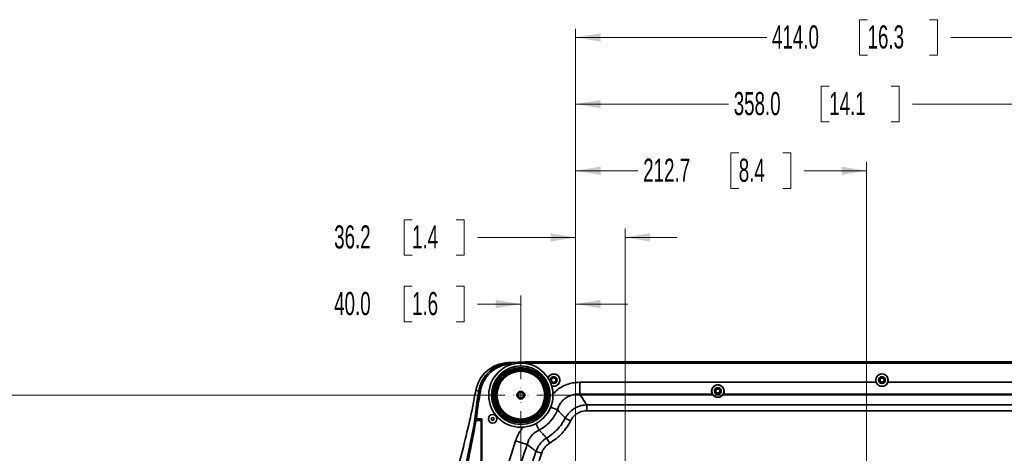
# Model space of a CAD drawing. Header units: millimetres. Extents: x 0 to 1118, y 0 to 864.
# Tile 141 of 250: x 543 to 723, y 296 to 376. Entities that reach past the tile are written whole.
import ezdxf

# ---------------------------------------------------------------- set-up
doc = ezdxf.new("R2010")
doc.units = ezdxf.units.MM
doc.styles.add('SLDTEXTSTYLE0', font='TXT', dxfattribs={"width": 0.605})
doc.dimstyles.new('SLDDIMSTYLE3', dxfattribs={"dimtxt": 4.233333, "dimasz": 4.572, "dimexe": 0, "dimexo": 0.0625, "dimgap": 1.058333, "dimtad": 0, "dimtih": 1, "dimtoh": 1, "dimdec": 1, "dimlfac": 4, "dimrnd": 1e-09, "dimzin": 4, "dimdsep": 46, "dimtxsty": 'SLDTEXTSTYLE0', "dimsah": 1, "dimcen": 0.09, "dimadec": 0, "dimazin": 1, "dimtfac": 1, "dimtofl": 0, "dimtmove": 0, "dimatfit": 3, "dimfxl": 1, "dimfrac": 2, "dimtolj": 1, "dimtzin": 12, "dimarcsym": 0})
doc.dimstyles.new('SLDDIMSTYLE4', dxfattribs={"dimtxt": 4.233333, "dimasz": 4.572, "dimexe": 0, "dimexo": 0.0625, "dimgap": 1.058333, "dimtad": 0, "dimtih": 1, "dimtoh": 1, "dimdec": 1, "dimlfac": 4, "dimrnd": 1e-09, "dimzin": 12, "dimdsep": 46, "dimtxsty": 'SLDTEXTSTYLE0', "dimsah": 1, "dimcen": 0.09, "dimadec": 0, "dimazin": 3, "dimtfac": 1, "dimtmove": 0, "dimatfit": 0, "dimfxl": 1, "dimfrac": 2, "dimtolj": 1, "dimtzin": 12, "dimarcsym": 0})
doc.dimstyles.new('SLDDIMSTYLE5', dxfattribs={"dimtxt": 4.233333, "dimasz": 4.572, "dimexe": 0, "dimexo": 0.0625, "dimgap": 1.058333, "dimtad": 0, "dimtih": 1, "dimtoh": 1, "dimdec": 1, "dimlfac": 4, "dimrnd": 1e-09, "dimzin": 12, "dimdsep": 46, "dimtxsty": 'SLDTEXTSTYLE0', "dimsah": 1, "dimcen": 0.09, "dimadec": 0, "dimazin": 3, "dimtfac": 1, "dimtofl": 0, "dimtmove": 0, "dimatfit": 3, "dimfxl": 1, "dimfrac": 2, "dimtolj": 1, "dimtzin": 12, "dimarcsym": 0})
doc.dimstyles.new('SLDDIMSTYLE7', dxfattribs={"dimtxt": 4.233333, "dimasz": 4.572, "dimexe": 0, "dimexo": 0.0625, "dimgap": 1.058333, "dimtad": 0, "dimtih": 1, "dimtoh": 1, "dimdec": 1, "dimlfac": 4, "dimrnd": 1e-09, "dimzin": 4, "dimdsep": 46, "dimtxsty": 'SLDTEXTSTYLE0', "dimsah": 1, "dimcen": 0.09, "dimadec": 0, "dimazin": 1, "dimtfac": 1, "dimtmove": 0, "dimatfit": 0, "dimfxl": 1, "dimfrac": 2, "dimtolj": 1, "dimtzin": 12, "dimarcsym": 0})

# ---------------------------------------------------------------- blocks, each defined once
blk = doc.blocks.new('_D_33')
at = {"color": 7, "linetype": 'Continuous', "lineweight": 0}
for p, q in [((632.11, 306.96), (501.64, 306.96)), ((503.24, 306.96), (503.24, 287.37)), ((506.48, 286.4), (505.02, 286.4)), ((505.02, 286.4), (505.02, 279.9)), ((514.56, 286.4), (516.02, 286.4)), ((516.02, 286.4), (516.02, 279.9)), ((503.24, 259.34), (503.24, 278.93)), ((505.02, 279.9), (506.48, 279.9)), ((516.02, 279.9), (514.56, 279.9)), ((641.38, 259.34), (501.64, 259.34))]:
    blk.add_line(p, q, dxfattribs=at)
at = {"color": 7, "linetype": 'Continuous', "lineweight": 18}
for points in [[(503.24, 306.96), (502.48, 302.39), (504.01, 302.39)], [(503.24, 259.34), (504.01, 263.91), (502.48, 263.91)]]:
    blk.add_solid(points, dxfattribs=at)
at = {"color": 7, "linetype": 'Continuous', "lineweight": 18, "char_height": 4.233, "attachment_point": 1, "style": 'SLDTEXTSTYLE0'}
for s, insert in [('190.5', (489.02, 285.36)), ('7.5', (506.48, 285.36))]:
    blk.add_mtext(s, dxfattribs=dict(at, insert=insert))
blk = doc.blocks.new('_D_34')
at = {"color": 7, "linetype": 'Continuous', "lineweight": 0}
for p, q in [((615.17, 326.87), (613.71, 326.87)), ((613.71, 326.87), (613.71, 320.37)), ((623.25, 326.87), (624.71, 326.87)), ((624.71, 326.87), (624.71, 320.37)), ((635.06, 309.91), (635.06, 325.22)), ((645.06, 263.01), (645.06, 325.22)), ((635.06, 323.62), (627.13, 323.62)), ((645.06, 323.62), (654.58, 323.62)), ((613.71, 320.37), (615.17, 320.37)), ((624.71, 320.37), (623.25, 320.37))]:
    blk.add_line(p, q, dxfattribs=at)
at = {"color": 7, "linetype": 'Continuous', "lineweight": 18}
for points in [[(635.06, 323.62), (630.48, 324.38), (630.48, 322.86)], [(645.06, 323.62), (649.63, 322.86), (649.63, 324.38)]]:
    blk.add_solid(points, dxfattribs=at)
at = {"color": 7, "linetype": 'Continuous', "lineweight": 18, "char_height": 4.233, "attachment_point": 1, "style": 'SLDTEXTSTYLE0'}
for s, insert in [('40.0', (600.94, 325.83)), ('1.6', (615.17, 325.83))]:
    blk.add_mtext(s, dxfattribs=dict(at, insert=insert))
blk = doc.blocks.new('_D_39')
at = {"color": 7, "linetype": 'Continuous', "lineweight": 0}
for p, q in [((615.17, 339.06), (613.71, 339.06)), ((613.71, 339.06), (613.71, 332.57)), ((623.25, 339.06), (624.71, 339.06)), ((624.71, 339.06), (624.71, 332.57)), ((645.06, 263.01), (645.06, 337.42)), ((654.11, 214.38), (654.11, 337.42)), ((645.06, 335.81), (627.13, 335.81)), ((654.11, 335.81), (663.64, 335.81)), ((613.71, 332.57), (615.17, 332.57)), ((624.71, 332.57), (623.25, 332.57))]:
    blk.add_line(p, q, dxfattribs=at)
at = {"color": 7, "linetype": 'Continuous', "lineweight": 18}
for points in [[(645.06, 335.81), (640.48, 336.58), (640.48, 335.05)], [(654.11, 335.81), (658.68, 335.05), (658.68, 336.58)]]:
    blk.add_solid(points, dxfattribs=at)
at = {"color": 7, "linetype": 'Continuous', "lineweight": 18, "char_height": 4.233, "attachment_point": 1, "style": 'SLDTEXTSTYLE0'}
for s, insert in [('36.2', (600.94, 338.02)), ('1.4', (615.17, 338.02))]:
    blk.add_mtext(s, dxfattribs=dict(at, insert=insert))
blk = doc.blocks.new('_D_40')
at = {"color": 7, "linetype": 'Continuous', "lineweight": 0}
for p, q in [((674.88, 351.26), (673.42, 351.26)), ((673.42, 351.26), (673.42, 344.76)), ((682.96, 351.26), (684.42, 351.26)), ((684.42, 351.26), (684.42, 344.76)), ((645.06, 263.01), (645.06, 349.61)), ((698.24, 214.38), (698.24, 349.61)), ((645.06, 348.01), (656.45, 348.01)), ((698.24, 348.01), (686.84, 348.01)), ((673.42, 344.76), (674.88, 344.76)), ((684.42, 344.76), (682.96, 344.76))]:
    blk.add_line(p, q, dxfattribs=at)
at = {"color": 7, "linetype": 'Continuous', "lineweight": 18}
for points in [[(645.06, 348.01), (649.63, 347.24), (649.63, 348.77)], [(698.24, 348.01), (693.66, 348.77), (693.66, 347.24)]]:
    blk.add_solid(points, dxfattribs=at)
at = {"color": 7, "linetype": 'Continuous', "lineweight": 18, "char_height": 4.233, "attachment_point": 1, "style": 'SLDTEXTSTYLE0'}
for s, insert in [('212.7', (657.42, 350.22)), ('8.4', (674.88, 350.22))]:
    blk.add_mtext(s, dxfattribs=dict(at, insert=insert))
blk = doc.blocks.new('_D_41')
at = {"color": 7, "linetype": 'Continuous', "lineweight": 0}
for p, q in [((645.06, 263.01), (645.06, 361.8)), ((691.42, 363.45), (689.97, 363.45)), ((689.97, 363.45), (689.97, 356.95)), ((702.74, 363.45), (704.2, 363.45)), ((704.2, 363.45), (704.2, 356.95)), ((734.56, 198.38), (734.56, 361.8)), ((645.06, 360.2), (672.99, 360.2)), ((734.56, 360.2), (706.62, 360.2)), ((689.97, 356.95), (691.42, 356.95)), ((704.2, 356.95), (702.74, 356.95))]:
    blk.add_line(p, q, dxfattribs=at)
at = {"color": 7, "linetype": 'Continuous', "lineweight": 18}
for points in [[(645.06, 360.2), (649.63, 359.44), (649.63, 360.96)], [(734.56, 360.2), (729.98, 360.96), (729.98, 359.44)]]:
    blk.add_solid(points, dxfattribs=at)
at = {"color": 7, "linetype": 'Continuous', "lineweight": 18, "char_height": 4.233, "attachment_point": 1, "style": 'SLDTEXTSTYLE0'}
for s, insert in [('358.0', (673.96, 362.41)), ('14.1', (691.42, 362.41))]:
    blk.add_mtext(s, dxfattribs=dict(at, insert=insert))
blk = doc.blocks.new('_D_42')
at = {"color": 7, "linetype": 'Continuous', "lineweight": 0}
for p, q in [((698.42, 375.64), (696.97, 375.64)), ((696.97, 375.64), (696.97, 369.14)), ((709.74, 375.64), (711.2, 375.64)), ((711.2, 375.64), (711.2, 369.14)), ((645.06, 263.01), (645.06, 373.99)), ((748.56, 299.38), (748.56, 373.99)), ((645.06, 372.39), (679.99, 372.39)), ((748.56, 372.39), (713.62, 372.39)), ((696.97, 369.14), (698.42, 369.14)), ((711.2, 369.14), (709.74, 369.14))]:
    blk.add_line(p, q, dxfattribs=at)
at = {"color": 7, "linetype": 'Continuous', "lineweight": 18}
for points in [[(645.06, 372.39), (649.63, 371.63), (649.63, 373.15)], [(748.56, 372.39), (743.98, 373.15), (743.98, 371.63)]]:
    blk.add_solid(points, dxfattribs=at)
at = {"color": 7, "linetype": 'Continuous', "lineweight": 18, "char_height": 4.233, "attachment_point": 1, "style": 'SLDTEXTSTYLE0'}
for s, insert in [('414.0', (680.96, 374.6)), ('16.3', (698.42, 374.6))]:
    blk.add_mtext(s, dxfattribs=dict(at, insert=insert))
blk = doc.blocks.new('_D_43')
at = {"color": 7, "linetype": 'Continuous', "lineweight": 0}
for p, q in [((638, 306.96), (804.05, 306.96)), ((802.45, 306.96), (802.45, 274.93)), ((804.07, 273.96), (802.61, 273.96)), ((802.61, 273.96), (802.61, 267.46)), ((815.38, 273.96), (816.84, 273.96)), ((816.84, 273.96), (816.84, 267.46)), ((802.45, 234.46), (802.45, 266.49)), ((802.61, 267.46), (804.07, 267.46)), ((816.84, 267.46), (815.38, 267.46)), ((693.89, 234.46), (804.05, 234.46))]:
    blk.add_line(p, q, dxfattribs=at)
at = {"color": 7, "linetype": 'Continuous', "lineweight": 18}
for points in [[(802.45, 306.96), (801.69, 302.39), (803.21, 302.39)], [(802.45, 234.46), (803.21, 239.03), (801.69, 239.03)]]:
    blk.add_solid(points, dxfattribs=at)
at = {"color": 7, "linetype": 'Continuous', "lineweight": 18, "char_height": 4.233, "attachment_point": 1, "style": 'SLDTEXTSTYLE0'}
for s, insert in [('290.0', (786.6, 272.92)), ('11.4', (804.07, 272.92))]:
    blk.add_mtext(s, dxfattribs=dict(at, insert=insert))
blk = doc.blocks.new('_D_44')
at = {"color": 7, "linetype": 'Continuous', "lineweight": 0}
for p, q in [((635.06, 304.01), (635.06, 163.6)), ((689.49, 230.05), (689.49, 163.6)), ((665.51, 168.45), (664.05, 168.45)), ((664.05, 168.45), (664.05, 161.96)), ((673.59, 168.45), (675.04, 168.45)), ((675.04, 168.45), (675.04, 161.96)), ((635.06, 165.2), (647.07, 165.2)), ((689.49, 165.2), (677.47, 165.2)), ((664.05, 161.96), (665.51, 161.96)), ((675.04, 161.96), (673.59, 161.96))]:
    blk.add_line(p, q, dxfattribs=at)
at = {"color": 7, "linetype": 'Continuous', "lineweight": 18}
for points in [[(635.06, 165.2), (639.63, 164.44), (639.63, 165.97)], [(689.49, 165.2), (684.91, 165.97), (684.91, 164.44)]]:
    blk.add_solid(points, dxfattribs=at)
at = {"color": 7, "linetype": 'Continuous', "lineweight": 18, "char_height": 4.233, "attachment_point": 1, "style": 'SLDTEXTSTYLE0'}
for s, insert in [('217.7', (648.04, 167.41)), ('8.6', (665.51, 167.41))]:
    blk.add_mtext(s, dxfattribs=dict(at, insert=insert))
blk = doc.blocks.new('SW_CENTERMARKSYMBOL_23')
at = {"color": 0, "linetype": 'Continuous', "lineweight": 18}
for p, q in [((-1.27, 0), (-1.35, 0)), ((0, 0), (-0.64, 0)), ((0, 1.27), (0, 1.35)), ((0, 0), (0, 0.64)), ((0, 0), (0, -0.64)), ((0, 0), (0.64, 0)), ((1.27, 0), (1.35, 0)), ((0, -1.27), (0, -1.35))]:
    blk.add_line(p, q, dxfattribs=at)

msp = doc.modelspace()

# ---------------------------------------------------------------- linework, layer by layer
at = {"color": 7, "linetype": 'Continuous', "lineweight": 35}
for p, q in [((635.806, 313.087), (633.221, 312.951)), ((633.221, 312.951), (633.223, 312.906)), ((633.223, 312.906), (635.808, 313.041)), ((633.223, 312.906), (633.236, 312.656)), ((633.711, 312.681), (633.236, 312.656)), ((634.731, 311.705), (634.856, 311.705)), ((634.731, 311.579), (634.731, 311.705)), ((634.856, 311.705), (634.856, 311.586)), ((634.869, 311.842), (634.858, 311.83)), ((634.869, 311.586), (634.869, 311.842)), ((635.244, 311.586), (635.244, 311.842)), ((635.255, 311.83), (635.244, 311.842)), ((635.382, 311.705), (635.257, 311.705)), ((635.257, 311.586), (635.257, 311.705)), ((635.382, 311.705), (635.382, 311.579)), ((635.814, 312.791), (635.796, 312.79)), ((765.431, 313.087), (635.806, 313.087)), ((635.808, 313.041), (635.806, 313.087)), ((635.808, 313.041), (635.814, 312.791)), ((635.808, 313.041), (765.431, 313.041)), ((764.824, 312.791), (635.814, 312.791)), ((631.472, 310.086), (631.561, 310.174)), ((631.561, 309.996), (631.472, 310.086)), ((631.654, 310.099), (631.473, 310.28)), ((631.473, 310.28), (631.473, 310.264)), ((631.561, 310.174), (631.645, 310.09)), ((631.919, 310.365), (631.738, 310.545)), ((631.754, 310.545), (631.738, 310.545)), ((631.933, 310.546), (631.844, 310.458)), ((631.929, 310.373), (631.844, 310.458)), ((631.933, 310.546), (632.022, 310.457)), ((638.091, 310.457), (638.18, 310.546)), ((638.18, 310.546), (638.268, 310.458)), ((638.268, 310.458), (638.184, 310.373)), ((638.194, 310.365), (638.375, 310.545)), ((638.375, 310.545), (638.359, 310.545)), ((638.459, 310.099), (638.64, 310.28)), ((638.468, 310.09), (638.552, 310.174)), ((638.641, 310.086), (638.551, 309.996)), ((638.552, 310.174), (638.641, 310.086)), ((638.639, 310.264), (638.64, 310.28)), ((640.64, 309.712), (640.503, 309.712)), ((641.473, 309.712), (641.61, 309.712)), ((700.64, 309.712), (700.503, 309.712)), ((701.473, 309.712), (701.61, 309.712)), ((626.833, 307.82), (626.831, 307.82)), ((645.828, 309.321), (645.828, 307.126)), ((645.828, 309.321), (699.995, 309.321)), ((670.64, 307.712), (670.503, 307.712)), ((671.473, 307.712), (671.61, 307.712)), ((702.118, 309.321), (729.995, 309.321)), ((627.36, 307.69), (627.144, 306.364)), ((627.163, 306.435), (627.366, 307.689)), ((627.412, 307.682), (627.366, 307.689)), ((627.412, 307.682), (627.659, 307.642)), ((630.188, 307.16), (630.176, 307.149)), ((630.432, 307.149), (630.176, 307.149)), ((630.432, 306.774), (630.176, 306.774)), ((630.176, 306.774), (630.188, 306.763)), ((630.313, 307.287), (630.313, 307.162)), ((630.313, 307.287), (630.439, 307.287)), ((630.432, 307.162), (630.313, 307.162)), ((630.313, 306.636), (630.313, 306.761)), ((630.313, 306.761), (630.432, 306.761)), ((630.439, 306.636), (630.313, 306.636)), ((639.673, 307.287), (639.8, 307.287)), ((639.8, 306.636), (639.673, 306.636)), ((639.8, 307.162), (639.68, 307.162)), ((639.68, 306.761), (639.8, 306.761)), ((639.681, 307.149), (639.937, 307.149)), ((639.681, 306.774), (639.937, 306.774)), ((639.8, 307.162), (639.8, 307.287)), ((639.8, 306.636), (639.8, 306.761)), ((639.937, 307.149), (639.925, 307.16)), ((639.925, 306.763), (639.937, 306.774)), ((670.062, 307.126), (645.828, 307.126)), ((754.784, 307.126), (672.051, 307.126)), ((626.885, 304.589), (626.665, 302.567)), ((626.701, 302.77), (626.907, 304.667)), ((626.992, 305.399), (626.907, 304.667)), ((626.992, 305.399), (627.034, 305.393)), ((640.494, 304.738), (641.73, 304.265)), ((647.091, 304.095), (647.091, 305.192)), ((647.091, 305.192), (753.521, 305.192)), ((627.781, 302.346), (626.873, 302.34)), ((626.938, 302.649), (627.931, 302.649)), ((627.28, 302.649), (627.259, 302.473)), ((627.259, 302.473), (627.316, 302.524)), ((627.259, 302.473), (627.781, 302.472)), ((627.329, 302.649), (627.316, 302.524)), ((627.316, 302.524), (627.352, 302.524)), ((627.356, 302.544), (627.352, 302.524)), ((627.47, 302.492), (627.352, 302.524)), ((627.931, 302.549), (627.356, 302.544)), ((627.931, 302.499), (627.462, 302.495)), ((627.931, 302.491), (627.515, 302.491)), ((627.931, 302.473), (627.781, 302.473)), ((627.781, 302.472), (627.781, 302.473)), ((627.781, 302.472), (627.781, 302.346)), ((627.781, 302.346), (627.781, 281.236)), ((627.931, 281.686), (627.931, 302.649)), ((629.684, 302.796), (629.636, 302.511)), ((629.636, 302.511), (629.858, 302.327)), ((629.954, 302.897), (629.684, 302.796)), ((629.858, 302.327), (630.129, 302.428)), ((630.177, 302.713), (629.954, 302.897)), ((630.129, 302.428), (630.177, 302.713)), ((631.472, 303.838), (631.561, 303.927)), ((631.472, 303.838), (631.561, 303.75)), ((631.654, 303.824), (631.473, 303.644)), ((631.473, 303.66), (631.473, 303.644)), ((631.645, 303.834), (631.561, 303.75)), ((631.919, 303.559), (631.738, 303.378)), ((631.738, 303.378), (631.754, 303.379)), ((631.844, 303.466), (631.929, 303.55)), ((631.933, 303.378), (631.844, 303.466)), ((632.022, 303.467), (631.933, 303.378)), ((634.731, 302.219), (634.731, 302.345)), ((634.856, 302.338), (634.856, 302.219)), ((634.869, 302.337), (634.869, 302.082)), ((635.244, 302.337), (635.244, 302.082)), ((635.257, 302.219), (635.257, 302.338)), ((635.382, 302.345), (635.382, 302.219)), ((638.18, 303.378), (638.091, 303.467)), ((638.268, 303.466), (638.18, 303.378)), ((638.184, 303.55), (638.268, 303.466)), ((638.194, 303.559), (638.375, 303.378)), ((638.359, 303.379), (638.375, 303.378)), ((638.459, 303.824), (638.64, 303.644)), ((638.552, 303.75), (638.468, 303.834)), ((638.551, 303.927), (638.641, 303.838)), ((638.552, 303.75), (638.641, 303.838)), ((638.64, 303.644), (638.639, 303.66)), ((644.156, 302.295), (643.184, 302.784)), ((753.521, 304.095), (647.091, 304.095)), ((634.731, 302.219), (634.856, 302.219)), ((634.858, 302.093), (634.869, 302.082)), ((635.244, 302.082), (635.255, 302.093)), ((635.257, 302.219), (635.382, 302.219)), ((637.796, 301.765), (638.402, 300.579)), ((640.325, 298.184), (639.765, 299.125)), ((634.096, 298.602), (636.195, 297.958)), ((638.866, 296.335), (637.818, 296.661))]:
    msp.add_line(p, q, dxfattribs=at)
at = {"color": 7, "linetype": 'Continuous', "lineweight": 35, "flags": 128}
for points in [[(634.725, 311.955), (634.729, 311.96), (634.736, 311.967)], [(635.377, 311.967), (635.381, 311.962), (635.388, 311.955)], [(631.291, 310.258), (631.291, 310.265), (631.291, 310.274)], [(631.744, 310.728), (631.75, 310.727), (631.76, 310.727)], [(638.353, 310.727), (638.359, 310.727), (638.369, 310.728)], [(638.822, 310.274), (638.822, 310.268), (638.822, 310.258)], [(630.051, 307.282), (630.056, 307.287), (630.063, 307.294)], [(630.063, 306.63), (630.058, 306.635), (630.051, 306.641)], [(640.05, 307.294), (640.054, 307.289), (640.061, 307.282)], [(640.061, 306.641), (640.057, 306.637), (640.05, 306.63)], [(631.291, 303.649), (631.291, 303.656), (631.291, 303.666)], [(631.76, 303.196), (631.754, 303.196), (631.744, 303.196)], [(638.369, 303.196), (638.362, 303.196), (638.353, 303.196)], [(638.822, 303.666), (638.822, 303.659), (638.822, 303.649)], [(634.736, 301.957), (634.731, 301.961), (634.725, 301.969)], [(635.388, 301.969), (635.384, 301.964), (635.377, 301.957)]]:
    msp.add_lwpolyline(points, dxfattribs=at)
at = {"color": 7, "linetype": 'Continuous', "lineweight": 35}
for centre, radius in [((635.056, 306.962), 5.875), ((635.056, 306.962), 5.375), ((635.056, 306.962), 5.046), ((635.056, 306.962), 4.628), ((635.056, 306.962), 4.543), ((635.056, 306.962), 4.377), ((641.056, 309.712), 0.634), ((641.056, 309.712), 0.625), ((701.056, 309.712), 1.125), ((701.056, 309.712), 0.634), ((701.056, 309.712), 0.625), ((701.056, 309.712), 0.375), ((671.056, 307.712), 1.125), ((671.056, 307.712), 0.634), ((671.056, 307.712), 0.625), ((671.056, 307.707), 0.375), ((635.056, 306.962), 0.713), ((635.056, 306.962), 0.604), ((635.056, 306.962), 0.498), ((629.906, 302.612), 0.787)]:
    msp.add_circle(centre, radius, dxfattribs=at)
for centre, radius, start, end in [((632.967, 306.679), 6.25, 92.99962, 169.45751), ((635.056, 306.962), 5.004, 93.80113, 131.19887), ((635.056, 306.962), 4.754, 93.9271, 131.0729), ((634.733, 311.83), 0.125, 0.02222, 93.77891), ((635.056, 306.962), 5.015, 86.33641, 93.66359), ((635.38, 311.83), 0.125, 86.22109, 179.97778), ((635.056, 306.962), 4.754, 48.9271, 86.0729), ((635.056, 306.962), 5.004, 48.80113, 86.19887), ((635.056, 306.962), 5.004, 138.80113, 176.19887), ((635.056, 306.962), 4.754, 138.9271, 176.0729), ((635.056, 306.962), 5.015, 131.33641, 138.66359), ((631.385, 310.176), 0.125, 45.02222, 138.77891), ((631.843, 310.633), 0.125, 131.22109, 224.97778), ((638.27, 310.633), 0.125, 315.02222, 48.77891), ((635.056, 306.962), 5.015, 41.33641, 48.66359), ((638.728, 310.176), 0.125, 41.22109, 134.97778), ((635.056, 306.962), 4.754, 3.9271, 41.0729), ((635.056, 306.962), 5.004, 3.80113, 41.19887), ((641.056, 309.712), 1.132, 0, 158.36431), ((641.056, 309.712), 1.125, 90, 158.60494), ((641.056, 309.712), 0.554, 0, 180), ((641.056, 309.712), 0.554, 180, 0), ((641.056, 309.712), 0.417, 0, 180), ((641.056, 309.712), 0.417, 180, 0), ((641.056, 309.712), 1.125, 250.64219, 90), ((641.056, 309.712), 1.132, 250.88282, 0), ((701.056, 309.712), 1.132, 339.78939, 200.21061), ((701.056, 309.712), 0.554, 0, 180), ((701.056, 309.712), 0.554, 180, 0), ((701.056, 309.712), 0.417, 360, 180), ((701.056, 309.712), 0.417, 180, 360), ((671.056, 307.712), 0.554, 0, 180), ((671.056, 307.712), 0.554, 180, 0), ((671.056, 307.712), 0.417, 360, 180), ((671.056, 307.712), 0.417, 180, 360), ((635.056, 306.962), 5.015, 176.33641, 183.66359), ((630.188, 307.285), 0.125, 176.22109, 269.97778), ((630.188, 306.638), 0.125, 90.02222, 183.77891), ((635.056, 306.962), 5.004, 183.80113, 221.19887), ((635.056, 306.962), 4.754, 183.9271, 221.0729), ((635.056, 306.962), 4.754, 318.9271, 356.0729), ((635.056, 306.962), 5.004, 318.80113, 356.19887), ((639.925, 307.285), 0.125, 270.02222, 3.77891), ((639.925, 306.638), 0.125, 356.22109, 89.97778), ((635.056, 306.962), 5.015, 356.33641, 3.66359), ((631.385, 303.748), 0.125, 221.22109, 314.97778), ((635.056, 306.962), 5.015, 221.33641, 228.66359), ((631.843, 303.291), 0.125, 135.02222, 228.77891), ((635.056, 306.962), 5.004, 228.80113, 266.19887), ((635.056, 306.962), 4.754, 228.9271, 266.0729), ((635.056, 306.962), 4.754, 273.9271, 311.0729), ((635.056, 306.962), 5.004, 273.80113, 311.19887), ((638.27, 303.291), 0.125, 311.22109, 44.97778), ((635.056, 306.962), 5.015, 311.33641, 318.66359), ((638.728, 303.748), 0.125, 225.02222, 318.77891), ((634.733, 302.093), 0.125, 266.22109, 359.97778), ((635.056, 306.962), 5.015, 266.33641, 273.66359), ((635.38, 302.093), 0.125, 180.02222, 273.77891)]:
    msp.add_arc(centre, radius, start, end, dxfattribs=at)
msp.add_ellipse((671.056, 307.675), major_axis=(0, 1.137), ratio=0.9994878, start_param=2.0751247, end_param=4.2080606, dxfattribs=at)
for points, knots in [([(632.469, 312.847), (632.369, 312.835), (631.918, 312.78), (631.151, 312.509), (630.207, 312.034), (629.357, 311.397), (628.628, 310.627), (628.034, 309.739), (627.586, 308.753), (627.435, 308.044), (627.36, 307.69)], [0, 0, 0, 0, 0.03924679, 0.17545306, 0.31166379, 0.44787376, 0.58399711, 0.72011958, 0.86006013, 1, 1, 1, 1]), ([(627.366, 307.689), (627.424, 307.975), (627.539, 308.546), (627.881, 309.418), (628.376, 310.28), (629.047, 311.096), (629.847, 311.785), (630.752, 312.336), (631.74, 312.722), (632.577, 312.904), (633.074, 312.941), (633.221, 312.951)], [0, 0, 0, 0, 0.102687, 0.2053671, 0.3287101, 0.4520373, 0.5758703, 0.6996978, 0.8240108, 0.9483119, 1, 1, 1, 1]), ([(627.412, 307.682), (627.412, 307.682), (627.461, 307.994), (627.61, 308.613), (627.98, 309.524), (628.511, 310.39), (629.198, 311.182), (630.011, 311.844), (630.924, 312.367), (631.914, 312.724), (632.694, 312.871), (633.133, 312.9), (633.223, 312.906)], [0, 0, 0, 0, 0.0000018, 0.1124745, 0.2249418, 0.3483876, 0.4718211, 0.5956393, 0.7194522, 0.8437394, 0.9680174, 1, 1, 1, 1]), ([(633.236, 312.656), (633.15, 312.65), (632.729, 312.623), (631.98, 312.482), (631.03, 312.139), (630.154, 311.637), (629.373, 311.001), (628.713, 310.242), (628.206, 309.41), (627.842, 308.537), (627.72, 307.941), (627.659, 307.642)], [0, 0, 0, 0, 0.0320097, 0.1562837, 0.2805674, 0.404393, 0.5282241, 0.6516529, 0.7750943, 0.8875443, 1, 1, 1, 1]), ([(634.731, 311.705), (634.73, 311.733), (634.728, 311.79), (634.726, 311.865), (634.725, 311.921), (634.724, 311.95), (634.725, 311.954), (634.725, 311.955)], [0, 0, 0, 0, 0.2176481, 0.435329, 0.6530247, 0.8704594, 1, 1, 1, 1]), ([(634.736, 311.967), (634.75, 311.966), (634.778, 311.965), (634.817, 311.946), (634.847, 311.916), (634.866, 311.88), (634.868, 311.854), (634.869, 311.842)], [0, 0, 0, 0, 0.20634531, 0.41269234, 0.61900052, 0.82528899, 1, 1, 1, 1]), ([(634.858, 311.83), (634.858, 311.83), (634.857, 311.828), (634.857, 311.813), (634.856, 311.785), (634.856, 311.747), (634.856, 311.719), (634.856, 311.705)], [0, 0, 0, 0, 0.1294147, 0.3467246, 0.5644251, 0.7822134, 1, 1, 1, 1]), ([(635.244, 311.842), (635.245, 311.856), (635.248, 311.884), (635.27, 311.922), (635.301, 311.95), (635.339, 311.966), (635.365, 311.967), (635.377, 311.967)], [0, 0, 0, 0, 0.2063453, 0.4126923, 0.6190005, 0.825289, 1, 1, 1, 1]), ([(635.257, 311.705), (635.257, 311.714), (635.257, 311.736), (635.257, 311.771), (635.256, 311.803), (635.256, 311.825), (635.255, 311.829), (635.255, 311.83)], [0, 0, 0, 0, 0.1322839, 0.3497453, 0.5667193, 0.7833531, 1, 1, 1, 1]), ([(635.388, 311.955), (635.388, 311.952), (635.389, 311.945), (635.388, 311.901), (635.386, 311.837), (635.384, 311.767), (635.383, 311.722), (635.382, 311.705)], [0, 0, 0, 0, 0.2168385, 0.4335446, 0.6504667, 0.8677979, 1, 1, 1, 1]), ([(631.291, 310.274), (631.301, 310.284), (631.322, 310.303), (631.363, 310.317), (631.405, 310.317), (631.444, 310.305), (631.464, 310.288), (631.473, 310.28)], [0, 0, 0, 0, 0.2063453, 0.4126923, 0.6190005, 0.825289, 1, 1, 1, 1]), ([(631.472, 310.086), (631.452, 310.105), (631.41, 310.143), (631.356, 310.195), (631.315, 310.234), (631.294, 310.254), (631.292, 310.257), (631.291, 310.258)], [0, 0, 0, 0, 0.2176481, 0.435329, 0.6530247, 0.8704594, 1, 1, 1, 1]), ([(631.473, 310.264), (631.474, 310.264), (631.475, 310.262), (631.485, 310.251), (631.504, 310.231), (631.531, 310.204), (631.551, 310.184), (631.561, 310.174)], [0, 0, 0, 0, 0.1294147, 0.3467246, 0.5644251, 0.7822134, 1, 1, 1, 1]), ([(631.738, 310.545), (631.729, 310.556), (631.711, 310.578), (631.7, 310.62), (631.702, 310.662), (631.718, 310.7), (631.736, 310.719), (631.744, 310.728)], [0, 0, 0, 0, 0.20634531, 0.41269234, 0.61900052, 0.82528899, 1, 1, 1, 1]), ([(631.844, 310.458), (631.838, 310.464), (631.822, 310.48), (631.798, 310.504), (631.774, 310.527), (631.758, 310.542), (631.755, 310.544), (631.754, 310.545)], [0, 0, 0, 0, 0.1322839, 0.3497453, 0.5667193, 0.7833531, 1, 1, 1, 1]), ([(631.76, 310.727), (631.763, 310.725), (631.767, 310.721), (631.798, 310.689), (631.843, 310.642), (631.89, 310.591), (631.921, 310.558), (631.933, 310.546)], [0, 0, 0, 0, 0.2168385, 0.4335446, 0.6504667, 0.8677979, 1, 1, 1, 1]), ([(638.18, 310.546), (638.199, 310.567), (638.238, 310.608), (638.289, 310.662), (638.329, 310.703), (638.349, 310.724), (638.352, 310.726), (638.353, 310.727)], [0, 0, 0, 0, 0.21764805, 0.43532897, 0.65302472, 0.87045939, 1, 1, 1, 1]), ([(638.359, 310.545), (638.358, 310.544), (638.357, 310.543), (638.346, 310.534), (638.325, 310.514), (638.298, 310.488), (638.278, 310.468), (638.268, 310.458)], [0, 0, 0, 0, 0.1294147, 0.3467246, 0.5644251, 0.7822134, 1, 1, 1, 1]), ([(638.369, 310.728), (638.379, 310.717), (638.398, 310.697), (638.412, 310.656), (638.412, 310.613), (638.399, 310.574), (638.382, 310.554), (638.375, 310.545)], [0, 0, 0, 0, 0.2063453, 0.4126923, 0.6190005, 0.825289, 1, 1, 1, 1]), ([(638.552, 310.174), (638.558, 310.18), (638.574, 310.196), (638.599, 310.221), (638.621, 310.244), (638.636, 310.26), (638.638, 310.263), (638.639, 310.264)], [0, 0, 0, 0, 0.13228386, 0.34974527, 0.56671932, 0.78335305, 1, 1, 1, 1]), ([(638.64, 310.28), (638.651, 310.289), (638.673, 310.307), (638.714, 310.318), (638.757, 310.316), (638.795, 310.301), (638.813, 310.283), (638.822, 310.274)], [0, 0, 0, 0, 0.20634531, 0.41269234, 0.61900052, 0.82528899, 1, 1, 1, 1]), ([(638.822, 310.258), (638.82, 310.256), (638.815, 310.251), (638.783, 310.22), (638.737, 310.176), (638.686, 310.128), (638.653, 310.097), (638.641, 310.086)], [0, 0, 0, 0, 0.2168385, 0.4335446, 0.6504667, 0.8677979, 1, 1, 1, 1]), ([(626.804, 307.825), (626.717, 307.325), (626.308, 304.987), (625.397, 300.86), (623.93, 294.876), (622.062, 288.428), (619.802, 281.628), (618.073, 277.236), (617.229, 275.094)], [0, 0, 0, 0, 0.0445703, 0.2084643, 0.3709701, 0.5855534, 0.7978435, 1, 1, 1, 1]), ([(627.36, 307.69), (627.253, 307.716), (627.039, 307.769), (626.854, 307.815), (626.84, 307.818), (626.833, 307.82)], [0, 0, 0, 0, 0.3534765, 0.7069457, 1, 1, 1, 1]), ([(640.917, 307.127), (641.132, 307.359), (641.603, 307.869), (642.475, 308.47), (643.465, 308.933), (644.585, 309.256), (645.385, 309.298), (645.828, 309.321)], [0, 0, 0, 0, 0.170966, 0.3746193, 0.5677535, 0.7609442, 1, 1, 1, 1]), ([(670.062, 307.126), (670.03, 307.191), (669.966, 307.322), (669.905, 307.597), (669.919, 307.945), (670.071, 308.325), (670.349, 308.624), (670.686, 308.804), (671.058, 308.865), (671.431, 308.803), (671.763, 308.623), (672.013, 308.356), (672.162, 308.043), (672.219, 307.675), (672.163, 307.353), (672.083, 307.191), (672.051, 307.126)], [0, 0, 0, 0, 0.0685351, 0.1369103, 0.2183141, 0.3003381, 0.370525, 0.43498, 0.4998631, 0.5656349, 0.6314315, 0.6963467, 0.7606718, 0.8286053, 0.9320531, 1, 1, 1, 1]), ([(702.118, 309.321), (702.064, 309.208), (701.955, 308.982), (701.665, 308.733), (701.313, 308.585), (700.93, 308.565), (700.568, 308.667), (700.259, 308.88), (700.076, 309.121), (700.011, 309.28), (699.995, 309.321)], [0, 0, 0, 0, 0.13509372, 0.26997975, 0.40950298, 0.54654451, 0.67815857, 0.81254053, 0.95227987, 1, 1, 1, 1]), ([(626.885, 304.589), (626.912, 304.809), (626.967, 305.247), (627.067, 305.898), (627.129, 306.27), (627.144, 306.364)], [0, 0, 0, 0, 0.427713, 0.8551533, 1, 1, 1, 1]), ([(627.163, 306.435), (627.116, 306.15), (627.057, 305.792), (627.003, 305.465), (626.992, 305.399)], [0, 0, 0, 0, 0.7979458, 1, 1, 1, 1]), ([(627.034, 305.393), (627.066, 305.583), (627.131, 305.964), (627.226, 306.536), (627.32, 307.109), (627.381, 307.491), (627.412, 307.682)], [0, 0, 0, 0, 0.2494765, 0.4996524, 0.7498269, 1, 1, 1, 1]), ([(627.659, 307.642), (627.628, 307.451), (627.567, 307.069), (627.473, 306.495), (627.378, 305.924), (627.313, 305.544), (627.281, 305.355)], [0, 0, 0, 0, 0.250711, 0.5014221, 0.7521331, 1, 1, 1, 1]), ([(630.176, 307.149), (630.162, 307.151), (630.134, 307.153), (630.096, 307.175), (630.068, 307.207), (630.052, 307.244), (630.052, 307.27), (630.051, 307.282)], [0, 0, 0, 0, 0.2063453, 0.4126923, 0.6190005, 0.825289, 1, 1, 1, 1]), ([(630.051, 306.641), (630.052, 306.655), (630.053, 306.684), (630.072, 306.722), (630.102, 306.753), (630.138, 306.771), (630.164, 306.773), (630.176, 306.774)], [0, 0, 0, 0, 0.2063453, 0.4126923, 0.6190005, 0.825289, 1, 1, 1, 1]), ([(630.063, 307.294), (630.066, 307.294), (630.073, 307.294), (630.117, 307.293), (630.182, 307.292), (630.251, 307.29), (630.296, 307.288), (630.313, 307.287)], [0, 0, 0, 0, 0.2168385, 0.4335446, 0.6504667, 0.8677979, 1, 1, 1, 1]), ([(630.313, 306.636), (630.285, 306.635), (630.229, 306.633), (630.154, 306.631), (630.097, 306.63), (630.068, 306.63), (630.064, 306.63), (630.063, 306.63)], [0, 0, 0, 0, 0.2176481, 0.435329, 0.6530247, 0.8704594, 1, 1, 1, 1]), ([(630.313, 307.162), (630.305, 307.162), (630.282, 307.162), (630.247, 307.162), (630.215, 307.162), (630.193, 307.161), (630.189, 307.161), (630.188, 307.16)], [0, 0, 0, 0, 0.1322839, 0.3497453, 0.5667193, 0.7833531, 1, 1, 1, 1]), ([(630.188, 306.763), (630.188, 306.763), (630.19, 306.763), (630.205, 306.762), (630.233, 306.762), (630.271, 306.761), (630.299, 306.761), (630.313, 306.761)], [0, 0, 0, 0, 0.1294147, 0.3467246, 0.5644251, 0.7822134, 1, 1, 1, 1]), ([(639.8, 307.287), (639.828, 307.288), (639.884, 307.29), (639.959, 307.292), (640.016, 307.294), (640.045, 307.294), (640.048, 307.294), (640.05, 307.294)], [0, 0, 0, 0, 0.2176481, 0.435329, 0.6530247, 0.8704594, 1, 1, 1, 1]), ([(639.925, 307.16), (639.924, 307.16), (639.923, 307.161), (639.908, 307.161), (639.88, 307.162), (639.842, 307.162), (639.814, 307.162), (639.8, 307.162)], [0, 0, 0, 0, 0.1294147, 0.3467246, 0.5644251, 0.7822134, 1, 1, 1, 1]), ([(639.8, 306.761), (639.808, 306.761), (639.831, 306.761), (639.866, 306.762), (639.898, 306.762), (639.92, 306.763), (639.923, 306.763), (639.925, 306.763)], [0, 0, 0, 0, 0.1322839, 0.3497453, 0.5667193, 0.7833531, 1, 1, 1, 1]), ([(640.05, 306.63), (640.046, 306.63), (640.04, 306.63), (639.996, 306.63), (639.931, 306.632), (639.862, 306.634), (639.817, 306.636), (639.8, 306.636)], [0, 0, 0, 0, 0.2168385, 0.4335446, 0.6504667, 0.8677979, 1, 1, 1, 1]), ([(640.061, 307.282), (640.061, 307.268), (640.06, 307.24), (640.041, 307.201), (640.011, 307.171), (639.974, 307.153), (639.949, 307.15), (639.937, 307.149)], [0, 0, 0, 0, 0.2063453, 0.4126923, 0.6190005, 0.825289, 1, 1, 1, 1]), ([(639.937, 306.774), (639.951, 306.773), (639.979, 306.77), (640.016, 306.749), (640.045, 306.717), (640.061, 306.679), (640.061, 306.653), (640.061, 306.641)], [0, 0, 0, 0, 0.2063453, 0.4126923, 0.6190005, 0.825289, 1, 1, 1, 1]), ([(645.828, 307.126), (645.522, 307.13), (644.977, 307.136), (644.207, 306.949), (643.571, 306.672), (643.026, 306.295), (642.663, 305.941), (642.314, 305.511), (641.991, 304.995), (641.817, 304.509), (641.73, 304.265)], [0, 0, 0, 0, 0.16909529, 0.30193072, 0.43465438, 0.55023324, 0.66584401, 0.71329193, 0.85655053, 1, 1, 1, 1]), ([(645.828, 307.126), (645.858, 307.08), (646.182, 306.582), (646.602, 305.937), (646.995, 305.339), (647.091, 305.192)], [0, 0, 0, 0, 0.0716953, 0.7726182, 1, 1, 1, 1]), ([(626.701, 302.77), (626.729, 302.999), (626.797, 303.551), (626.908, 304.425), (626.992, 305.07), (627.034, 305.393)], [0, 0, 0, 0, 0.2615372, 0.6310378, 1, 1, 1, 1]), ([(627.281, 305.355), (627.24, 305.035), (627.156, 304.391), (627.042, 303.489), (626.97, 302.908), (626.938, 302.649)], [0, 0, 0, 0, 0.355565, 0.7134321, 1, 1, 1, 1]), ([(627.034, 305.393), (627.037, 305.392), (627.044, 305.391), (627.087, 305.384), (627.151, 305.375), (627.217, 305.365), (627.262, 305.358), (627.279, 305.356), (627.281, 305.355)], [0, 0, 0, 0, 0.2170309, 0.434061, 0.6511113, 0.8682026, 0.979473, 1, 1, 1, 1]), ([(641.73, 304.265), (641.573, 303.915), (641.253, 303.205), (640.563, 302.262), (639.733, 301.433), (638.988, 300.897), (638.522, 300.644), (638.402, 300.579)], [0, 0, 0, 0, 0.22688081, 0.46007742, 0.68640073, 0.9189495, 1, 1, 1, 1]), ([(643.184, 302.784), (643.073, 302.892), (642.598, 303.354), (642.119, 303.851), (641.752, 304.242), (641.73, 304.265)], [0, 0, 0, 0, 0.2233339, 0.9536803, 1, 1, 1, 1]), ([(643.184, 302.784), (643.309, 302.991), (643.559, 303.406), (644.052, 303.95), (644.623, 304.412), (645.255, 304.773), (645.926, 305.023), (646.541, 305.157), (646.933, 305.182), (647.091, 305.192)], [0, 0, 0, 0, 0.151294, 0.302553, 0.4554417, 0.6083283, 0.7546839, 0.9010677, 1, 1, 1, 1]), ([(621.032, 278.036), (621.075, 278.197), (621.29, 279.003), (622.187, 282.386), (623.615, 287.986), (625.307, 295.355), (626.212, 300.163), (626.665, 302.567)], [0, 0, 0, 0, 0.0198602, 0.099301, 0.417078, 0.7085462, 1, 1, 1, 1]), ([(626.873, 302.34), (626.489, 300.293), (625.722, 296.2), (624.359, 290.099), (622.869, 284.024), (621.8, 279.99), (621.265, 277.973)], [0, 0, 0, 0, 0.249733, 0.4994733, 0.7497314, 1, 1, 1, 1]), ([(626.665, 302.567), (626.664, 302.537), (626.664, 302.483), (626.699, 302.416), (626.748, 302.372), (626.806, 302.345), (626.85, 302.342), (626.873, 302.34)], [0, 0, 0, 0, 0.29328726, 0.52153859, 0.69685062, 0.84134634, 1, 1, 1, 1]), ([(626.719, 302.652), (626.709, 302.681), (626.697, 302.72), (626.7, 302.76), (626.701, 302.77)], [0, 0, 0, 0, 0.7485253, 1, 1, 1, 1]), ([(626.938, 302.649), (626.909, 302.649), (626.853, 302.65), (626.777, 302.65), (626.736, 302.651), (626.72, 302.652), (626.719, 302.652)], [0, 0, 0, 0, 0.3212134, 0.6424809, 0.9622851, 1, 1, 1, 1]), ([(627.515, 302.491), (627.511, 302.491), (627.502, 302.491), (627.49, 302.492), (627.479, 302.492), (627.472, 302.492), (627.47, 302.492), (627.47, 302.492)], [0, 0, 0, 0, 0.1567173, 0.3128732, 0.5254875, 0.8247458, 1, 1, 1, 1]), ([(631.291, 303.666), (631.293, 303.668), (631.298, 303.673), (631.33, 303.704), (631.376, 303.748), (631.427, 303.796), (631.46, 303.827), (631.472, 303.838)], [0, 0, 0, 0, 0.2168385, 0.4335446, 0.6504667, 0.8677979, 1, 1, 1, 1]), ([(631.473, 303.644), (631.462, 303.635), (631.44, 303.617), (631.398, 303.605), (631.356, 303.608), (631.318, 303.623), (631.299, 303.641), (631.291, 303.649)], [0, 0, 0, 0, 0.2063453, 0.4126923, 0.6190005, 0.825289, 1, 1, 1, 1]), ([(631.561, 303.75), (631.555, 303.744), (631.539, 303.728), (631.514, 303.703), (631.492, 303.68), (631.476, 303.664), (631.474, 303.661), (631.473, 303.66)], [0, 0, 0, 0, 0.1322839, 0.3497453, 0.5667193, 0.7833531, 1, 1, 1, 1]), ([(631.744, 303.196), (631.734, 303.206), (631.715, 303.227), (631.701, 303.268), (631.701, 303.311), (631.714, 303.349), (631.73, 303.369), (631.738, 303.378)], [0, 0, 0, 0, 0.2063453, 0.4126923, 0.6190005, 0.825289, 1, 1, 1, 1]), ([(631.754, 303.379), (631.755, 303.379), (631.756, 303.38), (631.767, 303.39), (631.787, 303.41), (631.814, 303.436), (631.834, 303.456), (631.844, 303.466)], [0, 0, 0, 0, 0.1294147, 0.3467246, 0.5644251, 0.7822134, 1, 1, 1, 1]), ([(631.933, 303.378), (631.913, 303.357), (631.875, 303.316), (631.823, 303.261), (631.784, 303.22), (631.764, 303.2), (631.761, 303.197), (631.76, 303.196)], [0, 0, 0, 0, 0.2176481, 0.435329, 0.6530247, 0.8704594, 1, 1, 1, 1]), ([(638.353, 303.196), (638.35, 303.199), (638.345, 303.203), (638.315, 303.235), (638.27, 303.282), (638.223, 303.332), (638.192, 303.365), (638.18, 303.378)], [0, 0, 0, 0, 0.2168385, 0.4335446, 0.6504667, 0.8677979, 1, 1, 1, 1]), ([(638.268, 303.466), (638.275, 303.46), (638.29, 303.444), (638.315, 303.42), (638.338, 303.397), (638.355, 303.382), (638.357, 303.38), (638.359, 303.379)], [0, 0, 0, 0, 0.13228386, 0.34974527, 0.56671932, 0.78335305, 1, 1, 1, 1]), ([(638.375, 303.378), (638.384, 303.367), (638.402, 303.346), (638.413, 303.304), (638.41, 303.262), (638.395, 303.223), (638.377, 303.205), (638.369, 303.196)], [0, 0, 0, 0, 0.2063453, 0.4126923, 0.6190005, 0.825289, 1, 1, 1, 1]), ([(638.639, 303.66), (638.639, 303.66), (638.638, 303.662), (638.628, 303.672), (638.608, 303.693), (638.582, 303.72), (638.562, 303.74), (638.552, 303.75)], [0, 0, 0, 0, 0.1294147, 0.3467246, 0.5644251, 0.7822134, 1, 1, 1, 1]), ([(638.822, 303.649), (638.812, 303.64), (638.791, 303.62), (638.75, 303.607), (638.708, 303.606), (638.669, 303.619), (638.649, 303.636), (638.64, 303.644)], [0, 0, 0, 0, 0.2063453, 0.4126923, 0.6190005, 0.825289, 1, 1, 1, 1]), ([(638.641, 303.838), (638.661, 303.819), (638.702, 303.78), (638.757, 303.729), (638.798, 303.69), (638.819, 303.669), (638.821, 303.667), (638.822, 303.666)], [0, 0, 0, 0, 0.2176481, 0.435329, 0.6530247, 0.8704594, 1, 1, 1, 1]), ([(639.765, 299.125), (640.116, 299.354), (640.823, 299.816), (641.744, 300.688), (642.559, 301.672), (642.974, 302.411), (643.184, 302.784)], [0, 0, 0, 0, 0.2471964, 0.4993, 0.7471732, 1, 1, 1, 1]), ([(647.091, 304.095), (646.97, 304.091), (646.672, 304.082), (646.203, 303.993), (645.694, 303.814), (645.217, 303.545), (644.79, 303.194), (644.426, 302.776), (644.246, 302.455), (644.156, 302.295)], [0, 0, 0, 0, 0.0999823, 0.2464351, 0.3928325, 0.5448139, 0.6967998, 0.8483658, 1, 1, 1, 1]), ([(634.096, 298.602), (634.22, 298.945), (634.472, 299.641), (634.979, 300.492), (635.397, 300.945), (635.56, 301.121)], [0, 0, 0, 0, 0.3721279, 0.7548828, 1, 1, 1, 1]), ([(634.725, 301.969), (634.724, 301.972), (634.724, 301.978), (634.725, 302.023), (634.727, 302.087), (634.729, 302.157), (634.73, 302.202), (634.731, 302.219)], [0, 0, 0, 0, 0.2168385, 0.4335446, 0.6504667, 0.8677979, 1, 1, 1, 1]), ([(634.869, 302.082), (634.868, 302.068), (634.865, 302.039), (634.843, 302.002), (634.811, 301.974), (634.774, 301.958), (634.748, 301.957), (634.736, 301.957)], [0, 0, 0, 0, 0.2063453, 0.4126923, 0.6190005, 0.825289, 1, 1, 1, 1]), ([(634.856, 302.219), (634.856, 302.21), (634.856, 302.188), (634.856, 302.153), (634.857, 302.12), (634.857, 302.098), (634.858, 302.095), (634.858, 302.093)], [0, 0, 0, 0, 0.1322839, 0.3497453, 0.5667193, 0.7833531, 1, 1, 1, 1]), ([(635.377, 301.957), (635.363, 301.957), (635.335, 301.958), (635.296, 301.977), (635.266, 302.007), (635.247, 302.044), (635.245, 302.07), (635.244, 302.082)], [0, 0, 0, 0, 0.2063453, 0.4126923, 0.6190005, 0.825289, 1, 1, 1, 1]), ([(635.255, 302.093), (635.255, 302.094), (635.255, 302.096), (635.256, 302.11), (635.257, 302.139), (635.257, 302.176), (635.257, 302.205), (635.257, 302.219)], [0, 0, 0, 0, 0.1294147, 0.3467246, 0.5644251, 0.7822134, 1, 1, 1, 1]), ([(635.382, 302.219), (635.383, 302.191), (635.385, 302.134), (635.387, 302.059), (635.388, 302.002), (635.389, 301.973), (635.388, 301.97), (635.388, 301.969)], [0, 0, 0, 0, 0.2176481, 0.435329, 0.6530247, 0.8704594, 1, 1, 1, 1]), ([(638.402, 300.579), (638.233, 300.494), (637.847, 300.301), (637.302, 299.879), (636.809, 299.324), (636.42, 298.675), (636.271, 298.2), (636.195, 297.958)], [0, 0, 0, 0, 0.16015878, 0.36570029, 0.57915646, 0.78567227, 1, 1, 1, 1]), ([(638.402, 300.579), (638.426, 300.554), (638.556, 300.417), (638.873, 300.083), (639.304, 299.624), (639.627, 299.275), (639.765, 299.125)], [0, 0, 0, 0, 0.0518313, 0.2846998, 0.6931811, 1, 1, 1, 1]), ([(644.156, 302.295), (643.928, 301.883), (643.467, 301.051), (642.561, 299.95), (641.522, 298.964), (640.726, 298.446), (640.325, 298.184)], [0, 0, 0, 0, 0.2477705, 0.5006383, 0.7477892, 1, 1, 1, 1]), ([(637.818, 296.661), (637.914, 296.906), (638.108, 297.403), (638.555, 298.068), (639.102, 298.665), (639.542, 298.97), (639.765, 299.125)], [0, 0, 0, 0, 0.24592347, 0.49932842, 0.74584059, 1, 1, 1, 1]), ([(627.931, 281.686), (628.556, 283.194), (630.017, 286.72), (632.102, 292.353), (633.431, 296.518), (634.096, 298.602)], [0, 0, 0, 0, 0.2718968, 0.635688, 1, 1, 1, 1]), ([(636.195, 297.958), (635.523, 295.851), (634.18, 291.632), (632.052, 285.928), (629.971, 280.797), (628.612, 277.767), (627.931, 276.251)], [0, 0, 0, 0, 0.2854789, 0.5713662, 0.7855969, 1, 1, 1, 1]), ([(637.818, 296.661), (637.705, 296.752), (637.377, 297.012), (636.993, 297.319), (636.565, 297.661), (636.351, 297.833), (636.195, 297.958)], [0, 0, 0, 0, 0.2100799, 0.6036657, 0.7105049, 1, 1, 1, 1]), ([(640.325, 298.184), (640.16, 298.075), (639.824, 297.852), (639.413, 297.411), (639.076, 296.904), (638.936, 296.527), (638.866, 296.335)], [0, 0, 0, 0, 0.24605, 0.5005406, 0.7460338, 1, 1, 1, 1]), ([(629.438, 274.898), (630.151, 276.474), (631.578, 279.628), (633.701, 284.832), (635.828, 290.496), (637.155, 294.605), (637.818, 296.661)], [0, 0, 0, 0, 0.2224019, 0.4449939, 0.7223125, 1, 1, 1, 1]), ([(638.866, 296.335), (638.199, 294.269), (636.864, 290.135), (634.759, 284.528), (632.7, 279.471), (631.353, 276.472), (630.68, 274.973)], [0, 0, 0, 0, 0.2844546, 0.569288, 0.784562, 1, 1, 1, 1])]:
    msp.add_open_spline(points, degree=3, knots=knots, dxfattribs=at)

# ---------------------------------------------------------------- block references
at = {"color": 7, "linetype": 'Continuous', "lineweight": 0}
msp.add_blockref('SW_CENTERMARKSYMBOL_23', (635.056, 306.962), dxfattribs=at)

# ---------------------------------------------------------------- dimensions: what is measured, and where the dimension line sits
at = {"color": 7, "linetype": 'Continuous', "lineweight": 18}
for base, p1, p2, dimstyle, picture, middle in [((748.556, 372.391), (645.056, 261.409), (748.556, 297.784), 'SLDDIMSTYLE3', '_D_42', (696.806, 372.391)), ((734.556, 360.199), (645.056, 261.409), (734.556, 196.784), 'SLDDIMSTYLE3', '_D_41', (689.806, 360.199)), ((698.235, 348.007), (645.056, 261.409), (698.235, 212.784), 'SLDDIMSTYLE5', '_D_40', (671.646, 348.007)), ((654.11, 335.815), (645.056, 261.409), (654.11, 212.784), 'SLDDIMSTYLE4', '_D_39', (613.549, 335.815)), ((645.056, 323.623), (635.056, 308.31), (645.056, 261.409), 'SLDDIMSTYLE7', '_D_34', (613.549, 323.623)), ((689.486, 165.205), (635.056, 305.614), (689.486, 231.655), 'SLDDIMSTYLE5', '_D_44', (662.271, 165.205))]:
    dim = msp.add_linear_dim(base=base, p1=p1, p2=p2, dimstyle=dimstyle, dxfattribs=at)
    dim.commit()
    dim.dimension.update_dxf_attribs({"geometry": picture, "text_midpoint": middle, "dimtype": 160})
for base, p1, p2, dimstyle, picture, middle in [((503.244, 259.337), (633.708, 306.962), (642.984, 259.337), 'SLDDIMSTYLE5', '_D_33', (503.244, 283.149)), ((802.449, 234.462), (636.404, 306.962), (692.294, 234.462), 'SLDDIMSTYLE3', '_D_43', (802.449, 270.712))]:
    dim = msp.add_linear_dim(base=base, p1=p1, p2=p2, angle=90, dimstyle=dimstyle, dxfattribs=at)
    dim.commit()
    dim.dimension.update_dxf_attribs({"geometry": picture, "text_midpoint": middle, "dimtype": 160})

doc.saveas('drawing.dxf')
